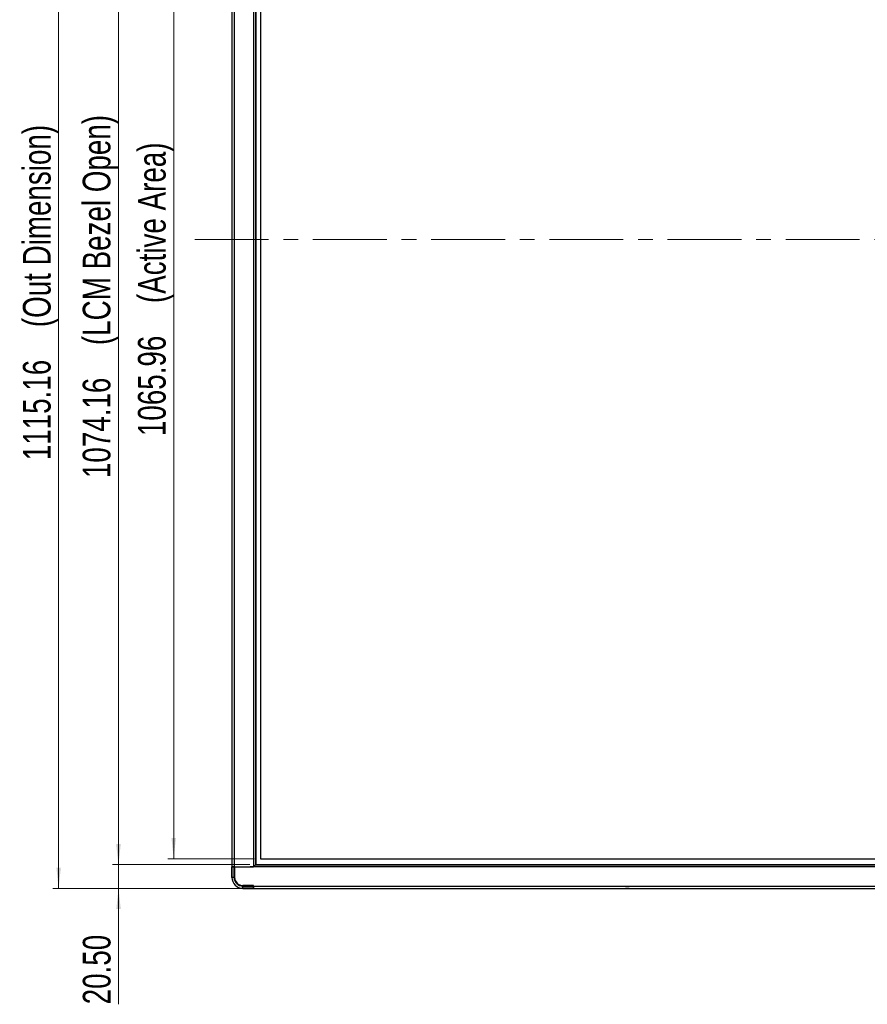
# Model space of a CAD drawing. Header units: millimetres. Extents: x 0 to 1118, y 0 to 864.
# Tile 36 of 256: x 126 to 272, y 293 to 462. Entities that reach past the tile are written whole.
import ezdxf

# ---------------------------------------------------------------- set-up
doc = ezdxf.new("R2010")
doc.units = ezdxf.units.MM
doc.linetypes.add('CENTERX2', pattern=[20.32, 12.7, -2.54, 2.54, -2.54])
doc.styles.add('SLDTEXTSTYLE5', font='TXT', dxfattribs={"width": 0.75})
doc.dimstyles.new('SLDDIMSTYLE0', dxfattribs={"dimtxt": 4.7625, "dimasz": 3.556, "dimexe": 0, "dimexo": 0.0625, "dimgap": 1.190625, "dimtad": 1, "dimlfac": 5, "dimrnd": 1e-09, "dimzin": 12, "dimdsep": 46, "dimtxsty": 'SLDTEXTSTYLE5', "dimsah": 1, "dimcen": 0.09, "dimadec": 0, "dimazin": 3, "dimtfac": 1, "dimtofl": 0, "dimtmove": 0, "dimatfit": 3, "dimfxl": 1, "dimfrac": 2, "dimtolj": 1, "dimtzin": 12, "dimarcsym": 0})
doc.dimstyles.new('SLDDIMSTYLE1', dxfattribs={"dimtxt": 4.7625, "dimasz": 3.556, "dimexe": 0, "dimexo": 0.0625, "dimgap": 1.190625, "dimtad": 1, "dimlfac": 5, "dimrnd": 1e-09, "dimzin": 4, "dimdsep": 46, "dimtxsty": 'SLDTEXTSTYLE5', "dimsah": 1, "dimcen": 0.09, "dimadec": 0, "dimazin": 1, "dimtfac": 1, "dimtmove": 0, "dimatfit": 0, "dimfxl": 1, "dimfrac": 2, "dimtolj": 1, "dimtzin": 12, "dimarcsym": 0})

# ---------------------------------------------------------------- blocks, each defined once
blk = doc.blocks.new('_D')
at = {"color": 7, "linetype": 'Continuous', "lineweight": 0}
for p, q in [((167.05, 529.85), (166.26, 528.45)), ((166.75, 529.32), (545.76, 316.13)), ((546.06, 316.66), (545.27, 315.25))]:
    blk.add_line(p, q, dxfattribs=at)
at = {"color": 7, "linetype": 'Continuous', "lineweight": 18}
for points in [[(166.75, 529.32), (169.66, 527.24), (170.04, 527.91)], [(545.76, 316.13), (542.84, 318.2), (542.47, 317.54)]]:
    blk.add_solid(points, dxfattribs=at)
at = {"color": 7, "linetype": 'Continuous', "lineweight": 18, "attachment_point": 1, "rotation": 330.6422, "style": 'SLDTEXTSTYLE5'}
for s, insert, char_height in [('2174.27', (319.18, 450.62), 4.762), ('mm(Active Area)85.6in', (339.11, 439.41), 4.7625)]:
    blk.add_mtext(s, dxfattribs=dict(at, insert=insert, char_height=char_height))
blk = doc.blocks.new('_D_4')
at = {"color": 7, "linetype": 'Continuous', "lineweight": 0}
for p, q in [((166.54, 530.72), (151.62, 530.72)), ((152.62, 530.72), (152.62, 317.53)), ((166.54, 317.53), (151.62, 317.53))]:
    blk.add_line(p, q, dxfattribs=at)
at = {"color": 7, "linetype": 'Continuous', "lineweight": 18}
for points in [[(152.62, 530.72), (152.24, 527.17), (153, 527.17)], [(152.62, 317.53), (153, 321.09), (152.24, 321.09)]]:
    blk.add_solid(points, dxfattribs=at)
at = {"color": 7, "linetype": 'Continuous', "lineweight": 18, "attachment_point": 1, "rotation": 90, "style": 'SLDTEXTSTYLE5'}
for s, insert, char_height in [('(Active Area)', (146.48, 413.05), 4.7625), ('1065.96', (146.48, 390.18), 4.762)]:
    blk.add_mtext(s, dxfattribs=dict(at, insert=insert, char_height=char_height))
blk = doc.blocks.new('_D_5')
at = {"color": 7, "linetype": 'Continuous', "lineweight": 0}
for p, q in [((165.73, 531.37), (142.11, 531.37)), ((143.11, 531.37), (143.11, 316.54)), ((165.73, 316.54), (142.11, 316.54))]:
    blk.add_line(p, q, dxfattribs=at)
at = {"color": 7, "linetype": 'Continuous', "lineweight": 18}
for points in [[(143.11, 531.37), (142.73, 527.81), (143.5, 527.81)], [(143.11, 316.54), (143.5, 320.09), (142.73, 320.09)]]:
    blk.add_solid(points, dxfattribs=at)
at = {"color": 7, "linetype": 'Continuous', "lineweight": 18, "attachment_point": 1, "rotation": 90, "style": 'SLDTEXTSTYLE5'}
for s, insert, char_height in [('(LCM Bezel Open)', (136.98, 405.83), 4.7625), ('1074.16', (136.98, 382.96), 4.762)]:
    blk.add_mtext(s, dxfattribs=dict(at, insert=insert, char_height=char_height))
blk = doc.blocks.new('_D_6')
at = {"color": 7, "linetype": 'Continuous', "lineweight": 0}
for p, q in [((165.34, 535.47), (131.84, 535.47)), ((132.84, 312.44), (132.84, 535.47)), ((165.34, 312.44), (131.84, 312.44))]:
    blk.add_line(p, q, dxfattribs=at)
at = {"color": 7, "linetype": 'Continuous', "lineweight": 18}
for points in [[(132.84, 535.47), (132.46, 531.91), (133.22, 531.91)], [(132.84, 312.44), (133.22, 315.99), (132.46, 315.99)]]:
    blk.add_solid(points, dxfattribs=at)
at = {"color": 7, "linetype": 'Continuous', "lineweight": 18, "attachment_point": 1, "rotation": 90, "style": 'SLDTEXTSTYLE5'}
for s, insert, char_height in [('(Out Dimension)', (126.7, 408.91), 4.7625), ('1115.16', (126.7, 386.04), 4.762)]:
    blk.add_mtext(s, dxfattribs=dict(at, insert=insert, char_height=char_height))
blk = doc.blocks.new('_D_7')
at = {"color": 7, "linetype": 'Continuous', "lineweight": 0}
for p, q in [((143.14, 316.54), (143.14, 322.89)), ((165.73, 316.54), (142.14, 316.54)), ((143.14, 316.54), (143.14, 312.44)), ((165.34, 312.44), (142.14, 312.44)), ((143.14, 312.44), (143.14, 292.51))]:
    blk.add_line(p, q, dxfattribs=at)
at = {"color": 7, "linetype": 'Continuous', "lineweight": 18}
for points in [[(143.14, 316.54), (143.52, 320.09), (142.76, 320.09)], [(143.14, 312.44), (142.76, 308.88), (143.52, 308.88)]]:
    blk.add_solid(points, dxfattribs=at)
at = {"color": 7, "linetype": 'Continuous', "lineweight": 18, "insert": (137, 292.51), "char_height": 4.762, "attachment_point": 1, "rotation": 90, "style": 'SLDTEXTSTYLE5'}
blk.add_mtext('20.50', dxfattribs=at)

msp = doc.modelspace()

# ---------------------------------------------------------------- linework, layer by layer
at = {"color": 7, "linetype": 'Continuous', "lineweight": 25}
for p, q in [((162.619, 531.752), (162.619, 316.152)), ((163.019, 531.752), (163.019, 316.152)), ((166.319, 531.7419), (166.319, 316.1621)), ((166.6637, 531.4273), (166.6637, 316.4767)), ((166.719, 531.372), (166.719, 316.532)), ((167.538, 530.721), (167.538, 317.529)), ((166.691, 316.5053), (547.3929, 316.5053)), ((166.732, 316.536), (547.352, 316.536)), ((167.538, 317.529), (546.546, 317.529)), ((163.019, 316.152), (162.619, 316.152)), ((162.619, 316.136), (162.619, 314.336)), ((162.619, 316.136), (162.6307, 316.136)), ((162.6307, 314.336), (162.6307, 316.136)), ((162.6307, 316.136), (163.0073, 316.136)), ((162.899, 316.136), (162.899, 316.152)), ((163.0073, 316.136), (163.0073, 314.336)), ((163.0073, 316.136), (163.0356, 316.136)), ((163.019, 316.152), (166.2562, 316.152)), ((163.0356, 314.336), (163.0356, 316.136)), ((163.079, 316.136), (163.0356, 316.136)), ((163.059, 316.136), (163.059, 316.152)), ((163.079, 316.136), (163.079, 314.336)), ((163.102, 316.136), (163.079, 316.136)), ((163.102, 314.336), (163.102, 316.136)), ((163.102, 316.136), (166.2491, 316.136)), ((164.342, 316.136), (164.342, 316.152)), ((164.4799, 316.152), (164.4884, 316.136)), ((164.7863, 316.136), (164.7863, 316.152)), ((165.182, 316.136), (165.182, 316.152)), ((165.203, 316.136), (165.203, 316.152)), ((165.313, 316.152), (165.313, 316.136)), ((165.742, 316.145), (165.742, 316.152)), ((165.742, 316.145), (165.742, 316.136)), ((166.3027, 316.145), (165.742, 316.145)), ((547.8348, 316.136), (166.2491, 316.136)), ((166.3905, 316.1946), (166.6927, 316.4967)), ((162.6307, 314.336), (162.619, 314.336)), ((163.0073, 314.336), (162.6307, 314.336)), ((163.0356, 314.336), (163.0073, 314.336)), ((164.519, 312.896), (166.319, 312.896)), ((166.319, 312.8525), (164.519, 312.8525)), ((164.519, 312.8243), (164.519, 312.8525)), ((164.519, 312.8243), (166.319, 312.8243)), ((164.519, 312.4477), (164.519, 312.8243)), ((166.319, 312.4477), (164.519, 312.4477)), ((164.519, 312.436), (164.519, 312.4477)), ((164.519, 312.436), (166.319, 312.436)), ((166.342, 312.916), (164.522, 312.916)), ((166.319, 312.896), (166.319, 312.916)), ((166.319, 312.8525), (166.319, 312.896)), ((166.319, 312.876), (166.342, 312.876)), ((166.319, 312.8525), (166.319, 312.8243)), ((166.319, 312.8243), (166.319, 312.4477)), ((166.319, 312.716), (166.342, 312.716)), ((166.319, 312.4477), (166.319, 312.436)), ((166.342, 312.836), (166.342, 312.916)), ((166.342, 312.836), (547.742, 312.836)), ((166.342, 312.436), (166.342, 312.836)), ((166.342, 312.436), (547.742, 312.436)), ((230.302, 312.436), (230.302, 312.436)), ((230.902, 312.436), (230.302, 312.436)), ((230.902, 312.436), (406.503, 312.436))]:
    msp.add_line(p, q, dxfattribs=at)
at = {"color": 7, "linetype": 'CENTERX2', "lineweight": 18}
msp.add_line((156.2382, 423.952), (559.1617, 423.952), dxfattribs=at)
at = {"color": 8, "linetype": 'Continuous', "lineweight": 25}
for p, q in [((163.0883, 316.136), (163.0883, 316.152)), ((163.178, 316.136), (163.178, 316.152)), ((163.2487, 316.136), (163.2487, 316.152)), ((164.242, 316.136), (164.242, 316.152)), ((166.319, 312.9053), (166.342, 312.9053)), ((230.902, 312.436), (230.902, 312.436))]:
    msp.add_line(p, q, dxfattribs=at)
at = {"color": 7, "linetype": 'Continuous', "lineweight": 25}
for centre, radius, start, end in [((166.2562, 316.352), 0.2, 270, 288.313344), ((164.519, 314.336), 1.9, 180, 270), ((164.519, 314.336), 1.8883, 180, 270), ((164.519, 314.336), 1.5117, 180, 270), ((164.519, 314.336), 1.4834, 180, 270), ((164.519, 314.336), 1.44, 180, 270), ((164.522, 314.336), 1.42, 180, 270)]:
    msp.add_arc(centre, radius, start, end, dxfattribs=at)
for points in [[(166.719, 316.532), (166.719, 316.532), (166.6959, 316.5089), (166.6637, 316.4767)], [(166.3905, 316.1946), (166.3526, 316.1566), (166.306, 316.136), (166.2491, 316.136)], [(166.319, 316.1621), (166.3484, 316.1718), (166.3747, 316.1877), (166.3976, 316.2106)]]:
    msp.add_open_spline(points, degree=3, dxfattribs=at)
msp.add_open_spline([(166.732, 316.536), (166.7318, 316.5358), (166.7282, 316.5322), (166.7137, 316.5177), (166.6981, 316.5022)], degree=3, knots=[0, 0, 0, 0, 0.29472352, 1, 1, 1, 1], dxfattribs=at)

# ---------------------------------------------------------------- dimensions: what is measured, and where the dimension line sits
at = {"color": 7, "linetype": 'Continuous', "lineweight": 18}
for base, p1, p2, angle, text, picture, middle in [((132.838, 535.468), (166.342, 312.436), (166.342, 535.468), 90, '<>(Out Dimension)', '_D_6', (132.838, 422.3182)), ((143.115, 316.536), (166.732, 531.368), (166.732, 316.536), 90, '<>(LCM Bezel Open)', '_D_5', (143.115, 422.3182)), ((152.619, 317.529), (167.538, 530.721), (167.538, 317.529), 90, '<>(Active Area)', '_D_4', (152.619, 422.3182)), ((545.757, 316.1264), (167.538, 530.721), (546.546, 317.529), 330.642246, '<>mm(Active Area)85.6in', '_D', (356.9714, 422.3182))]:
    dim = msp.add_linear_dim(base=base, p1=p1, p2=p2, angle=angle, text=text, dimstyle='SLDDIMSTYLE0', dxfattribs=at)
    dim.commit()
    dim.dimension.update_dxf_attribs({"geometry": picture, "text_midpoint": middle, "dimtype": 160})
dim = msp.add_linear_dim(base=(143.142, 312.436), p1=(166.732, 316.536), p2=(166.342, 312.436), angle=90, dimstyle='SLDDIMSTYLE1', dxfattribs=at)
dim.commit()
dim.dimension.update_dxf_attribs({"geometry": '_D_7', "text_midpoint": (143.142, 300.4263), "dimtype": 160})

doc.saveas('drawing.dxf')
